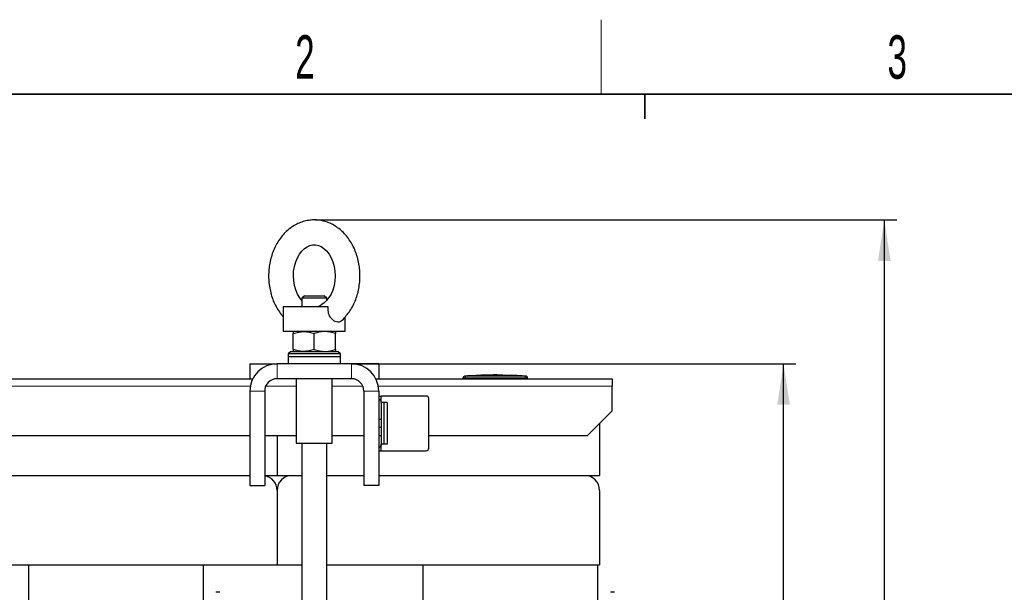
# Model space of a CAD drawing. Header units: millimetres. Extents: x 5 to 418, y 2 to 292.
# Tile 6 of 21: x 75 to 154, y 242 to 288. Entities that reach past the tile are written whole.
import ezdxf

# ---------------------------------------------------------------- set-up
doc = ezdxf.new("R2010")
doc.units = ezdxf.units.MM
doc.header["$PDSIZE"] = -1
doc.layers.add('SLD-0', color=7, linetype='Continuous')
doc.styles.add('SLDTEXTSTYLE0', font='TXT', dxfattribs={"width": 0.605})
doc.dimstyles.new('SLDDIMSTYLE0', dxfattribs={"dimtxt": 3.5, "dimasz": 3.302, "dimexe": 0, "dimexo": 0.0625, "dimgap": 0.875, "dimtad": 1, "dimdec": 0, "dimlfac": 5, "dimrnd": 1e-09, "dimzin": 12, "dimdsep": 46, "dimtxsty": 'SLDTEXTSTYLE0', "dimsah": 1, "dimcen": 0.09, "dimadec": 0, "dimazin": 3, "dimtol": 1, "dimtp": 10, "dimtm": 10, "dimtfac": 1, "dimtdec": 0, "dimtofl": 0, "dimtmove": 0, "dimatfit": 3, "dimfxl": 1, "dimfrac": 2, "dimtolj": 1, "dimarcsym": 0})

# ---------------------------------------------------------------- blocks, each defined once
blk = doc.blocks.new('_D')
at = {"layer": 'SLD-0'}
for p, q in [((98.465, 272.358), (145.311, 272.358)), ((144.311, 272.358), (144.311, 168.14)), ((101.36, 168.14), (145.311, 168.14))]:
    blk.add_line(p, q, dxfattribs=at)
for points in [[(144.311, 272.358), (143.803, 269.056), (144.819, 269.056)], [(144.311, 168.14), (144.819, 171.442), (143.803, 171.442)]]:
    blk.add_solid(points, dxfattribs=at)
at = {"layer": 'SLD-0', "attachment_point": 1, "rotation": 90, "style": 'SLDTEXTSTYLE0'}
for s, insert, char_height in [('±10', (140.815, 222.093), 2.485), ('521', (139.8, 212.735), 3.5)]:
    blk.add_mtext(s, dxfattribs=dict(at, insert=insert, char_height=char_height))
blk = doc.blocks.new('_D_1')
at = {"layer": 'SLD-0'}
for p, q in [((101.36, 260.76), (137.191, 260.76)), ((136.191, 168.14), (136.191, 260.76)), ((101.36, 168.14), (137.191, 168.14))]:
    blk.add_line(p, q, dxfattribs=at)
for points in [[(136.191, 260.76), (135.683, 257.458), (136.699, 257.458)], [(136.191, 168.14), (136.699, 171.442), (135.683, 171.442)]]:
    blk.add_solid(points, dxfattribs=at)
at = {"layer": 'SLD-0', "attachment_point": 1, "rotation": 90, "style": 'SLDTEXTSTYLE0'}
for s, insert, char_height in [('±10', (132.694, 216.293), 2.485), ('463', (131.679, 206.936), 3.5)]:
    blk.add_mtext(s, dxfattribs=dict(at, insert=insert, char_height=char_height))

msp = doc.modelspace()

# ---------------------------------------------------------------- linework, layer by layer
at = {"color": 7, "linetype": 'Continuous', "lineweight": 25}
for p, q in [((97.5605, 266.24), (97.3605, 266.04)), ((97.3605, 266.04), (97.3605, 265.36)), ((98.3605, 266.04), (97.3605, 266.04)), ((97.5605, 266.24), (98.3605, 266.24)), ((98.3605, 266.24), (99.1605, 266.24)), ((99.3605, 266.04), (98.3605, 266.04)), ((99.3605, 266.04), (99.1605, 266.24)), ((99.3605, 265.8708), (99.3605, 266.04)), ((95.8605, 265.36), (95.8605, 263.36)), ((99.4803, 265.36), (95.8605, 265.36)), ((100.8605, 263.36), (100.8605, 264.5461)), ((96.755, 263.36), (95.8605, 263.36)), ((96.6605, 261.9118), (96.6605, 263.2081)), ((100.8605, 263.36), (96.755, 263.36)), ((98.3605, 261.9118), (98.3605, 263.2081)), ((100.0605, 261.9118), (100.0605, 263.2081)), ((96.4605, 261.76), (96.2605, 261.56)), ((96.2605, 261.56), (96.2605, 261.36)), ((100.4605, 261.56), (96.2605, 261.56)), ((96.2605, 261.36), (96.2605, 260.76)), ((96.2605, 261.36), (100.4605, 261.36)), ((96.4605, 261.76), (100.2605, 261.76)), ((100.4605, 261.56), (100.2605, 261.76)), ((100.4605, 261.36), (100.4605, 261.56)), ((100.4605, 260.76), (100.4605, 261.36)), ((93.1605, 260.76), (93.1605, 259.56)), ((93.1605, 260.76), (95.3605, 260.76)), ((101.3605, 260.76), (95.3605, 260.76)), ((103.5605, 260.76), (101.3605, 260.76)), ((103.5605, 260.76), (103.5605, 259.56)), ((110.3605, 259.56), (110.3605, 259.6223)), ((110.7385, 259.7805), (110.4617, 259.7664)), ((111.1783, 259.802), (110.7113, 259.786)), ((110.7384, 259.7776), (111.178, 259.7921)), ((111.178, 259.7881), (110.7384, 259.7736)), ((110.7384, 259.7776), (110.7384, 259.7736)), ((111.178, 259.8127), (111.6622, 259.8053)), ((111.178, 259.7921), (111.178, 259.7881)), ((111.6622, 259.8012), (111.1966, 259.8084)), ((111.7924, 259.8229), (111.3951, 259.8094)), ((111.6622, 259.8053), (113.5624, 259.8177)), ((113.5624, 259.8137), (111.6622, 259.8012)), ((111.6622, 259.8053), (111.6622, 259.8012)), ((112.2035, 259.8501), (111.7902, 259.8362)), ((112.7017, 259.8613), (113.7374, 259.8523)), ((112.7017, 259.851), (112.7017, 259.8613)), ((113.1321, 259.8536), (112.7017, 259.8573)), ((113.5624, 259.8465), (112.7017, 259.851)), ((113.5624, 259.8177), (113.5624, 259.8137)), ((113.7374, 259.8523), (113.7374, 259.8407)), ((113.7374, 259.8154), (114.8728, 259.788)), ((113.7374, 259.8154), (113.7374, 259.8114)), ((114.8728, 259.784), (113.7374, 259.8114)), ((115.1312, 259.7873), (113.7611, 259.8363)), ((114.2251, 259.8362), (114.2251, 259.8285)), ((114.5733, 259.8207), (114.2251, 259.8362)), ((114.2251, 259.8322), (114.5733, 259.8167)), ((114.2251, 259.8285), (114.5733, 259.8147)), ((114.7008, 259.8083), (114.7008, 259.8123)), ((115.1861, 259.7822), (115.1861, 259.7782)), ((115.4592, 259.7664), (115.2098, 259.7782)), ((115.5605, 259.56), (115.5605, 259.6223)), ((71.3201, 259.56), (93.4009, 259.56)), ((101.3605, 259.56), (95.3605, 259.56)), ((96.9105, 259.56), (96.9105, 254.36)), ((99.8105, 254.36), (99.8105, 259.56)), ((103.3201, 259.56), (122.3605, 259.56)), ((122.3605, 259.56), (122.3605, 258.96)), ((122.3605, 256.96), (122.3605, 258.96)), ((93.1605, 258.56), (93.1605, 250.96)), ((94.3605, 258.56), (94.3605, 250.96)), ((102.3605, 258.56), (102.3605, 250.96)), ((103.5605, 258.56), (103.5605, 250.96)), ((103.5605, 258.16), (103.7554, 258.16)), ((103.7554, 257.6919), (103.7554, 258.16)), ((107.3905, 258.16), (103.7554, 258.16)), ((103.9677, 257.645), (103.7605, 257.645)), ((103.7605, 257.645), (103.7605, 254.275)), ((103.9677, 257.645), (103.9677, 254.275)), ((104.2405, 257.645), (103.9677, 257.645)), ((104.2405, 257.645), (104.2405, 254.275)), ((107.5905, 253.96), (107.5905, 257.96)), ((120.3605, 254.96), (122.3605, 256.96)), ((103.7605, 256.26), (103.5605, 256.26)), ((103.5605, 255.66), (103.7605, 255.66)), ((121.3605, 255.96), (121.3605, 251.76)), ((93.1605, 254.96), (71.5605, 254.96)), ((96.9105, 254.96), (94.3605, 254.96)), ((95.3605, 254.96), (95.3605, 251.76)), ((102.3605, 254.96), (99.8105, 254.96)), ((103.7605, 254.96), (103.5605, 254.96)), ((120.3605, 254.96), (107.5905, 254.96)), ((96.9105, 254.36), (99.8105, 254.36)), ((97.3605, 254.36), (97.3605, 170.94)), ((99.3605, 170.94), (99.3605, 254.36)), ((103.7554, 253.76), (103.7554, 254.228)), ((103.9677, 254.275), (103.7605, 254.275)), ((104.2405, 254.275), (103.9677, 254.275)), ((103.5605, 253.76), (103.7554, 253.76)), ((103.7554, 253.76), (107.3905, 253.76)), ((71.5605, 251.76), (93.1605, 251.76)), ((94.3605, 251.76), (95.3605, 251.76)), ((95.3605, 251.76), (97.3605, 251.76)), ((96.5605, 251.76), (97.3605, 251.76)), ((99.3605, 251.76), (102.3605, 251.76)), ((103.5605, 251.76), (121.3605, 251.76)), ((103.5605, 251.76), (120.1605, 251.76)), ((93.1605, 250.96), (94.3605, 250.96)), ((103.5605, 250.96), (102.3605, 250.96)), ((95.3605, 250.56), (95.3605, 244.56)), ((121.3605, 250.56), (121.3605, 244.56)), ((69.3605, 244.56), (97.3605, 244.56)), ((75.3205, 244.56), (75.3205, 241.24)), ((89.4005, 244.56), (89.4005, 241.24)), ((99.3605, 244.56), (121.3605, 244.56)), ((107.1205, 244.56), (107.1205, 241.24)), ((121.2005, 244.56), (121.2005, 241.24)), ((90.7505, 242.3432), (90.4305, 242.3432)), ((122.5505, 242.3432), (122.2305, 242.3432))]:
    msp.add_line(p, q, dxfattribs=at)
at = {"color": 7, "linetype": 'Continuous', "lineweight": 18}
for p, q in [((95.3605, 259.56), (95.3605, 260.76)), ((101.3605, 259.56), (101.3605, 260.76)), ((110.5588, 259.7623), (110.5605, 259.6224)), ((110.5605, 259.56), (110.5605, 259.6224)), ((114.5733, 259.8207), (114.5733, 259.8167)), ((114.8728, 259.788), (114.8728, 259.784)), ((115.3622, 259.7623), (115.3605, 259.6224)), ((115.3605, 259.56), (115.3605, 259.6224)), ((93.1971, 258.96), (71.5238, 258.96)), ((96.9105, 258.96), (94.444, 258.96)), ((102.277, 258.96), (99.8105, 258.96)), ((122.3605, 258.96), (103.5238, 258.96)), ((94.3605, 258.56), (93.1605, 258.56)), ((102.3605, 258.56), (103.5605, 258.56))]:
    msp.add_line(p, q, dxfattribs=at)
at = {"color": 7, "linetype": 'Continuous', "lineweight": 25, "flags": 128}
msp.add_lwpolyline([(97.3605, 265.8726), (97.1867, 266.0903), (97.0137, 266.3833), (96.872, 266.7133), (96.7666, 267.0729), (96.701, 267.4528), (96.6776, 267.8433), (96.6973, 268.2341), (96.7592, 268.6145), (96.8607, 268.9743), (96.9976, 269.3043), (97.1643, 269.5964), (97.3542, 269.8444), (97.5601, 270.0444), (97.7758, 270.1951), (97.9976, 270.2972), (98.2268, 270.3515), (98.4702, 270.3543), (98.7036, 270.3039), (98.9252, 270.2064), (99.1371, 270.0637), (99.3563, 269.8561), (99.5533, 269.6013), (99.7234, 269.3042), (99.8615, 268.9708), (99.963, 268.6088), (100.0243, 268.2273), (100.0433, 267.8363), (100.0192, 267.4461), (99.9531, 267.0673), (99.8477, 266.7101), (99.7075, 266.3837), (99.538, 266.0959), (99.3461, 265.8527), (99.139, 265.6577), (98.9226, 265.5121), (98.8985, 265.5006), (98.8985, 265.5006)], dxfattribs=at)
at = {"color": 7, "linetype": 'Continuous', "lineweight": 25}
for centre, radius, start, end in [((95.3605, 258.56), 2.2, 90, 180), ((101.3605, 258.56), 2.2, 0, 90), ((110.5005, 259.6286), 0.14, 93.308358, 180.001701), ((115.4205, 259.6286), 0.14, 359.998284, 86.658763), ((95.3605, 258.56), 1, 90, 180), ((101.3605, 258.56), 1, 0, 90), ((107.3905, 257.96), 0.2, 0, 90), ((103.4605, 257.6371), 0.3, 1.497506, 10.525807), ((103.4605, 254.2828), 0.3, 349.474193, 358.502494), ((107.3905, 253.96), 0.2, 270, 360), ((94.1605, 250.56), 1.2, 0, 80.405932), ((96.5605, 250.56), 1.2, 90, 180), ((120.1605, 250.56), 1.2, 0, 90)]:
    msp.add_arc(centre, radius, start, end, dxfattribs=at)
at = {"color": 7, "linetype": 'Continuous', "lineweight": 18}
for centre, start, end in [((110.5005, 259.6223), 90.990495, 179.998049), ((115.4205, 259.6223), 0.001948, 89.00993)]:
    msp.add_arc(centre, 0.14, start, end, dxfattribs=at)
at = {"color": 7, "linetype": 'Continuous', "lineweight": 25}
for points, knots in [([(100.5233, 264.2099), (100.525, 264.2112), (100.6498, 264.3082), (100.8691, 264.5475), (101.1741, 264.927), (101.4363, 265.3552), (101.6565, 265.8182), (101.8302, 266.3114), (101.9551, 266.827), (102.0293, 267.3577), (102.0519, 267.8959), (102.0224, 268.4344), (101.9408, 268.9657), (101.8079, 269.4825), (101.6248, 269.9775), (101.3933, 270.4435), (101.1161, 270.8731), (100.7969, 271.2593), (100.4402, 271.5954), (100.052, 271.8756), (99.639, 272.0954), (99.2087, 272.2519), (98.7683, 272.3435), (98.3249, 272.3704), (97.8849, 272.3334), (97.4543, 272.2342), (97.0384, 272.0748), (96.6419, 271.8576), (96.2695, 271.585), (95.9257, 271.26), (95.6153, 270.8865), (95.3427, 270.4691), (95.1123, 270.0138), (94.9274, 269.527), (94.7908, 269.0161), (94.7045, 268.4883), (94.6696, 267.9511), (94.6869, 267.412), (94.7562, 266.8784), (94.8771, 266.3575), (95.0488, 265.857), (95.2681, 265.3822), (95.5384, 264.948), (95.7384, 264.6683), (95.8578, 264.5493), (95.8605, 264.5466)], [0, 0, 0, 0, 0.0003263, 0.0241986, 0.0483213, 0.0726547, 0.0971453, 0.1217413, 0.1464024, 0.1711029, 0.1958318, 0.220591, 0.245385, 0.2702184, 0.2950916, 0.3199892, 0.3448781, 0.3697048, 0.3943972, 0.418876, 0.443075, 0.4669613, 0.4905482, 0.513895, 0.5370949, 0.5602382, 0.5834247, 0.6067567, 0.6303093, 0.6541197, 0.6781861, 0.7024744, 0.7269329, 0.7515082, 0.7761568, 0.8008501, 0.8255724, 0.850324, 0.8751095, 0.8999332, 0.9247975, 0.9496916, 0.9745866, 0.9994339, 1, 1, 1, 1]), ([(98.6867, 265.36), (98.7542, 265.4126), (98.8262, 265.4687), (98.8953, 265.4963), (98.8997, 265.498)], [0, 0, 0, 0, 0.9369328, 1, 1, 1, 1]), ([(100.5158, 264.2188), (100.4986, 264.1995), (100.4357, 264.1288), (100.2736, 264.1053), (100.0471, 264.1543), (99.8141, 264.3093), (99.6217, 264.5498), (99.4893, 264.8853), (99.4678, 265.1671), (99.4787, 265.3366), (99.4803, 265.36)], [0, 0, 0, 0, 0.053837, 0.1974456, 0.3431756, 0.4889034, 0.6324157, 0.7743071, 0.9688375, 1, 1, 1, 1]), ([(96.6605, 263.2081), (96.7985, 263.2506), (97.0771, 263.3362), (97.3652, 263.352), (97.5105, 263.36)], [0, 0, 0, 0, 0.49545796, 1, 1, 1, 1]), ([(96.6605, 263.36), (96.6605, 263.3581), (96.6605, 263.3504), (96.6605, 263.2692), (96.6605, 263.2081)], [0, 0, 0, 0, 0.2465794, 1, 1, 1, 1]), ([(97.5105, 263.36), (97.5306, 263.3598), (97.6832, 263.3584), (97.9709, 263.3252), (98.2298, 263.2474), (98.3605, 263.2081)], [0, 0, 0, 0, 0.070088, 0.5307834, 1, 1, 1, 1]), ([(99.2105, 263.36), (99.1903, 263.3598), (99.0377, 263.3584), (98.7501, 263.3252), (98.4911, 263.2474), (98.3605, 263.2081)], [0, 0, 0, 0, 0.070088, 0.5307834, 1, 1, 1, 1]), ([(100.0605, 263.2081), (99.9224, 263.2506), (99.6438, 263.3362), (99.3558, 263.352), (99.2105, 263.36)], [0, 0, 0, 0, 0.495458, 1, 1, 1, 1]), ([(100.0605, 263.36), (100.0605, 263.3581), (100.0605, 263.3504), (100.0605, 263.2692), (100.0605, 263.2081)], [0, 0, 0, 0, 0.2465794, 1, 1, 1, 1]), ([(97.5105, 261.76), (97.4903, 261.7601), (97.3377, 261.7615), (97.0501, 261.7947), (96.7911, 261.8725), (96.6605, 261.9118)], [0, 0, 0, 0, 0.070088, 0.5307834, 1, 1, 1, 1]), ([(96.6605, 261.9118), (96.6605, 261.8507), (96.6605, 261.7696), (96.6605, 261.7619), (96.6605, 261.76)], [0, 0, 0, 0, 0.7534206, 1, 1, 1, 1]), ([(98.3605, 261.9118), (98.2224, 261.8705), (98.0143, 261.8083), (97.7284, 261.7664), (97.5833, 261.7621), (97.5105, 261.76)], [0, 0, 0, 0, 0.4952513, 0.7468182, 1, 1, 1, 1]), ([(98.3605, 261.9118), (98.4985, 261.8694), (98.7771, 261.7837), (99.0652, 261.7679), (99.2105, 261.76)], [0, 0, 0, 0, 0.495458, 1, 1, 1, 1]), ([(99.2105, 261.76), (99.2306, 261.7601), (99.3832, 261.7615), (99.6709, 261.7947), (99.9298, 261.8725), (100.0605, 261.9118)], [0, 0, 0, 0, 0.070088, 0.5307834, 1, 1, 1, 1]), ([(100.0605, 261.9118), (100.0605, 261.8507), (100.0605, 261.7696), (100.0605, 261.7619), (100.0605, 261.76)], [0, 0, 0, 0, 0.7534206, 1, 1, 1, 1]), ([(110.3605, 259.6223), (110.3605, 259.6247), (110.3605, 259.6284), (110.3605, 259.628), (110.3605, 259.6279)], [0, 0, 0, 0, 0.6377978, 1, 1, 1, 1]), ([(113.459, 259.8471), (113.3025, 259.8547), (112.8842, 259.8751), (112.4659, 259.8517), (112.204, 259.837)], [0, 0, 0, 0, 0.3740413, 1, 1, 1, 1]), ([(114.5733, 259.8147), (114.5877, 259.8141), (114.6163, 259.813), (114.6545, 259.8119), (114.6835, 259.8115), (114.7001, 259.8117), (114.7024, 259.8125), (114.6902, 259.8139), (114.6648, 259.8157), (114.6291, 259.8178), (114.5966, 259.8196), (114.5778, 259.8205), (114.5733, 259.8207)], [0, 0, 0, 0, 0.1073587, 0.214721, 0.322003, 0.4292233, 0.5364373, 0.6436973, 0.7510459, 0.8585026, 0.9660513, 1, 1, 1, 1]), ([(114.5733, 259.8167), (114.5877, 259.816), (114.6164, 259.8145), (114.6547, 259.8123), (114.6833, 259.8104), (114.6994, 259.809), (114.6993, 259.8085), (114.6992, 259.8083)], [0, 0, 0, 0, 0.2150885, 0.4301767, 0.6452497, 0.8601714, 1, 1, 1, 1]), ([(114.8728, 259.788), (114.9109, 259.7869), (114.987, 259.7848), (115.0879, 259.7832), (115.1535, 259.7823), (115.1779, 259.7822), (115.1861, 259.7822)], [0, 0, 0, 0, 0.2851253, 0.5702516, 0.8553553, 1, 1, 1, 1]), ([(115.1861, 259.7782), (115.1682, 259.7783), (115.1325, 259.7785), (115.0402, 259.7799), (114.9492, 259.7817), (114.892, 259.7834), (114.8728, 259.784)], [0, 0, 0, 0, 0.285052, 0.570102, 0.8551915, 1, 1, 1, 1]), ([(115.1861, 259.7822), (115.2097, 259.782), (115.2409, 259.7817), (115.2329, 259.7828), (115.231, 259.783)], [0, 0, 0, 0, 0.7597868, 1, 1, 1, 1]), ([(115.2304, 259.779), (115.2324, 259.7787), (115.2391, 259.7777), (115.2081, 259.778), (115.1861, 259.7782)], [0, 0, 0, 0, 0.2906381, 1, 1, 1, 1]), ([(115.5605, 259.6279), (115.5605, 259.628), (115.5605, 259.6286), (115.5605, 259.6249), (115.5605, 259.6223)], [0, 0, 0, 0, 0.3187816, 1, 1, 1, 1]), ([(103.7554, 257.6919), (103.7505, 257.7107), (103.7276, 257.798), (103.6565, 257.8717), (103.595, 257.9026), (103.5605, 257.92)], [0, 0, 0, 0, 0.1071494, 0.4989926, 1, 1, 1, 1]), ([(103.7554, 254.228), (103.7495, 254.2065), (103.726, 254.1205), (103.6554, 254.0477), (103.595, 254.0173), (103.5605, 254)], [0, 0, 0, 0, 0.1249791, 0.499128, 1, 1, 1, 1])]:
    msp.add_open_spline(points, degree=3, knots=knots, dxfattribs=at)
at = {"color": 7, "linetype": 'Continuous', "lineweight": 18}
for points, knots in [([(110.5605, 259.6224), (110.538, 259.6223), (110.493, 259.6221), (110.4331, 259.6221), (110.3879, 259.6221), (110.3639, 259.6222), (110.3614, 259.6223), (110.3605, 259.6223)], [0, 0, 0, 0, 0.21467234, 0.42935197, 0.64402607, 0.85869541, 1, 1, 1, 1]), ([(110.4924, 259.7676), (110.4923, 259.7678), (110.4919, 259.7682), (110.4956, 259.7646), (110.498, 259.7623)], [0, 0, 0, 0, 0.3621246, 1, 1, 1, 1]), ([(110.498, 259.7623), (110.4984, 259.7623), (110.4993, 259.7621), (110.5067, 259.7621), (110.5204, 259.762), (110.5384, 259.7621), (110.552, 259.7623), (110.5588, 259.7623)], [0, 0, 0, 0, 0.1406569, 0.3555038, 0.5710329, 0.7861716, 1, 1, 1, 1]), ([(110.5588, 259.7623), (111.3594, 259.7694), (112.9605, 259.7837), (114.5617, 259.7694), (115.3622, 259.7623)], [0, 0, 0, 0, 0.50003916, 1, 1, 1, 1]), ([(115.3605, 259.6224), (114.5605, 259.6301), (112.9605, 259.6455), (111.3605, 259.6301), (110.5605, 259.6224)], [0, 0, 0, 0, 0.499961, 1, 1, 1, 1]), ([(115.5605, 259.6223), (115.5583, 259.6223), (115.5538, 259.6221), (115.5194, 259.6221), (115.4686, 259.6221), (115.4124, 259.6222), (115.3752, 259.6223), (115.3605, 259.6224)], [0, 0, 0, 0, 0.2146728, 0.4293525, 0.6440267, 0.8586958, 1, 1, 1, 1]), ([(115.3622, 259.7623), (115.3666, 259.7623), (115.3778, 259.7622), (115.3948, 259.7621), (115.4101, 259.762), (115.4207, 259.7621), (115.4221, 259.7622), (115.4229, 259.7623)], [0, 0, 0, 0, 0.1405668, 0.3553275, 0.5708435, 0.7860436, 1, 1, 1, 1]), ([(115.4229, 259.7623), (115.4255, 259.7647), (115.4292, 259.7683), (115.4287, 259.7678), (115.4285, 259.7676)], [0, 0, 0, 0, 0.6810033, 1, 1, 1, 1])]:
    msp.add_open_spline(points, degree=3, knots=knots, dxfattribs=at)
at = {"layer": 'SLD-0', "lineweight": 18}
msp.add_line((121.5, 282.5), (121.5, 288.5), dxfattribs=at)
at = {"layer": 'SLD-0', "lineweight": 35}
msp.add_line((408, 282.5), (26, 282.5), dxfattribs=at)
at = {"layer": 'SLD-0'}
for p, q in [((125, 280.5), (125, 282.5)), ((125, 282.5), (125, 280.5))]:
    msp.add_line(p, q, dxfattribs=at)
at = {"layer": 'SLD-0', "lineweight": 18}
msp.add_point((98.465, 272.3582), dxfattribs=at)

# ---------------------------------------------------------------- texts
at = {"layer": 'SLD-0', "char_height": 3.5, "attachment_point": 2, "style": 'SLDTEXTSTYLE0'}
for s, insert in [('2', (97.6027, 287.243)), ('3', (145.3527, 287.243))]:
    msp.add_mtext(s, dxfattribs=dict(at, insert=insert))

# ---------------------------------------------------------------- dimensions: what is measured, and where the dimension line sits
at = {"layer": 'SLD-0'}
for base, p1, p2, picture, middle in [((144.3114, 168.14), (98.465, 272.3582), (101.3605, 168.14), '_D', (144.3114, 220.2491)), ((136.1909, 260.76), (101.3605, 168.14), (101.3605, 260.76), '_D_1', (136.1909, 214.45))]:
    dim = msp.add_linear_dim(base=base, p1=p1, p2=p2, angle=90, dimstyle='SLDDIMSTYLE0', dxfattribs=at)
    dim.commit()
    dim.dimension.update_dxf_attribs({"geometry": picture, "text_midpoint": middle, "dimtype": 160})

doc.saveas('drawing.dxf')
